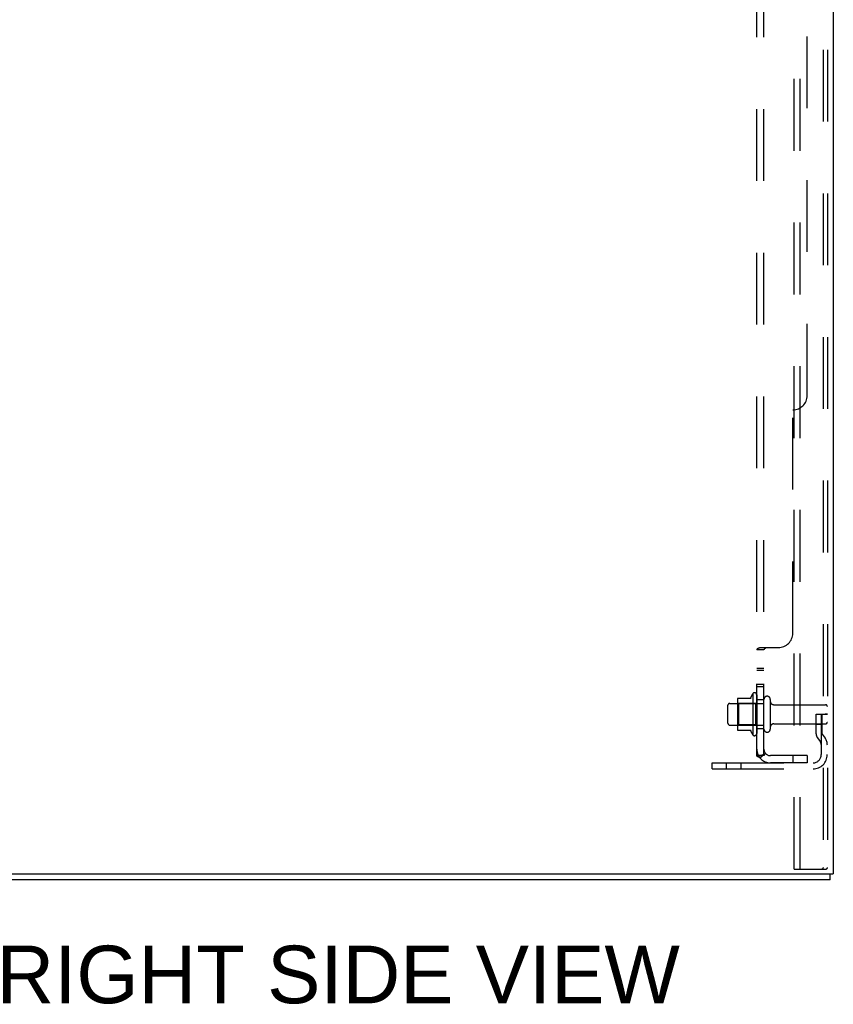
# Model space of a CAD drawing. Header units: inches. Extents: x 0 to 227, y 0 to 147.
# Tile 242 of 256: x 123 to 137, y 39 to 57. Entities that reach past the tile are written whole.
import ezdxf

# ---------------------------------------------------------------- set-up
doc = ezdxf.new("R2010")
doc.units = ezdxf.units.IN
doc.header["$LTSCALE"] = 12.466667
doc.header["$MEASUREMENT"] = 0
doc.linetypes.add('HIDDEN', pattern=[0.2, 0.1, -0.1])
doc.layers.get('0').update_dxf_attribs({"linetype": 'CONTINUOUS'})
for name, color, linetype in [('DEFAULT_2', 8, 'HIDDEN'), ('DIMENSIONS', 7, 'CONTINUOUS'), ('SUBPANEL', 7, 'CONTINUOUS')]:
    doc.layers.add(name, color=color, linetype=linetype)
doc.styles.get("Standard").update_dxf_attribs({"font": 'arial.ttf'})

msp = doc.modelspace()

# ---------------------------------------------------------------- linework, layer by layer
at = {"color": 3, "linetype": 'Continuous'}
for p in [(137.098, 106.298), (119.098, 41.721)]:
    msp.add_line(p, (137.098, 41.721), dxfattribs=at)
at = {"color": 7, "linetype": 'Continuous'}
for q in [(137.046, 41.721), (119.15, 41.617)]:
    msp.add_line((137.046, 41.617), q, dxfattribs=at)
at = {"layer": 'DEFAULT_2', "color": 8, "linetype": 'HIDDEN'}
for p, q in [((136.418, 41.805), (136.418, 105.923)), ((136.522, 41.805), (136.522, 105.923)), ((136.92, 105.893), (136.92, 41.835)), ((136.994, 105.893), (136.994, 41.835)), ((135.699, 44.848), (135.699, 44.137)), ((135.769, 44.827), (135.769, 44.158)), ((135.269, 44.335), (135.269, 44.65)), ((135.299, 44.68), (135.894, 44.68)), ((135.433, 44.748), (135.433, 44.237)), ((135.453, 44.676), (135.433, 44.696)), ((135.443, 44.77), (135.671, 44.77)), ((135.749, 44.676), (135.453, 44.676)), ((135.453, 44.676), (135.453, 44.309)), ((135.749, 44.676), (135.769, 44.696)), ((135.749, 44.676), (135.749, 44.309)), ((135.894, 44.235), (135.894, 44.75)), ((136.004, 44.75), (136.004, 44.235)), ((136.066, 44.657), (136.964, 44.657)), ((136.8, 44.492), (136.89, 44.492)), ((136.8, 44.152), (136.8, 44.492)), ((136.89, 44.492), (136.994, 44.492)), ((136.89, 43.791), (136.89, 44.492)), ((136.904, 44.152), (136.904, 44.492)), ((136.994, 44.492), (136.955, 44.492)), ((135.299, 44.305), (135.894, 44.305)), ((135.453, 44.309), (135.433, 44.289)), ((135.749, 44.309), (135.453, 44.309)), ((135.749, 44.309), (135.769, 44.289)), ((136.066, 44.327), (136.964, 44.327)), ((136.904, 44.317), (136.8, 44.317)), ((135.443, 44.215), (135.671, 44.215)), ((136.906, 44.146), (136.955, 44.078)), ((136.821, 44.085), (136.87, 44.017)), ((134.994, 43.649), (136.747, 43.649)), ((134.994, 43.545), (134.994, 43.649)), ((135.241, 43.545), (135.241, 43.649)), ((135.497, 43.545), (135.497, 43.649)), ((134.994, 43.545), (136.747, 43.545)), ((136.418, 41.805), (136.899, 41.805)), ((136.899, 41.805), (136.972, 41.805))]:
    msp.add_line(p, q, dxfattribs=at)
for points in [[(136.92, 41.835), (136.919, 41.827), (136.917, 41.82), (136.914, 41.814), (136.91, 41.809), (136.905, 41.806), (136.899, 41.805)], [(136.994, 41.835), (136.993, 41.827), (136.991, 41.82), (136.987, 41.814), (136.983, 41.809), (136.978, 41.806), (136.972, 41.805)]]:
    msp.add_lwpolyline(points, dxfattribs=at)
for centre, radius, start, end in [((135.652, 44.78), 0.01, 270, 336.0321), ((136.299, 44.492), 0.698, 149.3369, 156.0321), ((135.73, 44.827), 0.0384, 0, 145.5503), ((135.949, 44.75), 0.055, 0, 180), ((135.299, 44.65), 0.03, 90, 180), ((135.443, 44.76), 0.01, 90, 174.8062), ((135.574, 44.748), 0.141, 174.7919, 180), ((136.066, 44.72), 0.0625, 180, 270), ((136.964, 44.627), 0.03, 0, 90), ((135.299, 44.335), 0.03, 180, 270), ((136.066, 44.265), 0.0625, 90, 180), ((136.964, 44.357), 0.03, 270, 360), ((135.574, 44.237), 0.141, 180, 185.2081), ((135.443, 44.225), 0.01, 185.1938, 270), ((135.652, 44.205), 0.01, 23.9679, 90), ((136.299, 44.492), 0.698, 203.9679, 210.6631), ((135.73, 44.158), 0.0384, 214.4497, 360), ((135.949, 44.235), 0.055, 180, 360), ((136.914, 44.152), 0.114, 180, 215.7539), ((136.914, 44.152), 0.01, 180, 215.7539), ((136.786, 43.957), 0.104, 0, 35.7539), ((136.786, 43.957), 0.208, 0, 35.7539), ((136.747, 43.791), 0.246, 270, 360), ((136.747, 43.791), 0.142, 270, 360)]:
    msp.add_arc(centre, radius, start, end, dxfattribs=at)
at = {"layer": 'SUBPANEL', "color": 8, "linetype": 'HIDDEN'}
for p, q in [((135.769, 43.774), (135.769, 99.461)), ((135.894, 43.774), (135.894, 99.461)), ((136.644, 50.024), (136.644, 93.211)), ((136.394, 45.899), (136.394, 49.774)), ((135.791, 45.633), (135.788, 45.632)), ((135.795, 45.635), (135.791, 45.633)), ((135.823, 45.649), (136.144, 45.649)), ((135.894, 45.613), (135.769, 45.613)), ((135.894, 45.288), (135.769, 45.288)), ((135.894, 45.252), (135.769, 45.252)), ((135.894, 45.007), (135.769, 45.007)), ((135.894, 44.971), (135.769, 44.971)), ((135.894, 44.742), (135.769, 44.742)), ((135.894, 44.242), (135.769, 44.242)), ((135.894, 43.774), (135.769, 43.774)), ((135.823, 43.735), (135.919, 43.815)), ((136.644, 43.774), (136.006, 43.774)), ((136.394, 43.774), (136.394, 43.649)), ((136.644, 43.774), (136.644, 43.649)), ((136.644, 43.649), (136.006, 43.649))]:
    msp.add_line(p, q, dxfattribs=at)
for points in [[(135.788, 45.632), (135.785, 45.63), (135.782, 45.629), (135.779, 45.627), (135.776, 45.625), (135.774, 45.623), (135.772, 45.621), (135.771, 45.62), (135.77, 45.618), (135.769, 45.616), (135.769, 45.615), (135.769, 45.613)], [(135.823, 45.649), (135.821, 45.647), (135.818, 45.645), (135.816, 45.644), (135.812, 45.642), (135.809, 45.641), (135.806, 45.639), (135.802, 45.638), (135.795, 45.635)], [(135.908, 45.629), (135.904, 45.626), (135.902, 45.625), (135.9, 45.623), (135.899, 45.622), (135.897, 45.621), (135.896, 45.619), (135.895, 45.618), (135.894, 45.616), (135.894, 45.615), (135.894, 45.613)], [(135.919, 45.649), (135.92, 45.647), (135.92, 45.645), (135.92, 45.643), (135.919, 45.642), (135.919, 45.64), (135.918, 45.639), (135.917, 45.637), (135.916, 45.636), (135.915, 45.634), (135.913, 45.633), (135.912, 45.632), (135.91, 45.63), (135.908, 45.629)], [(135.913, 45.633), (135.912, 45.632), (135.91, 45.63)], [(135.919, 45.642), (135.919, 45.64), (135.918, 45.639), (135.917, 45.637)], [(135.919, 45.649), (135.92, 45.647), (135.92, 45.645), (135.92, 45.643)], [(135.77, 45.618), (135.769, 45.616), (135.769, 45.615)], [(135.776, 45.625), (135.774, 45.623), (135.772, 45.621), (135.771, 45.62)], [(135.895, 45.618), (135.894, 45.616), (135.894, 45.615), (135.894, 45.613)], [(135.9, 45.623), (135.899, 45.622), (135.897, 45.621), (135.896, 45.619)], [(135.798, 43.75), (135.791, 43.753), (135.788, 43.755), (135.785, 43.756), (135.782, 43.758), (135.779, 43.76), (135.776, 43.761), (135.774, 43.763), (135.772, 43.765), (135.771, 43.767), (135.77, 43.769), (135.769, 43.771), (135.769, 43.772), (135.769, 43.774)], [(135.823, 43.735), (135.821, 43.737), (135.818, 43.739), (135.816, 43.741), (135.812, 43.743), (135.809, 43.745), (135.806, 43.747), (135.802, 43.749), (135.798, 43.75)], [(135.898, 43.797), (135.898, 43.797), (135.898, 43.797), (135.898, 43.796), (135.897, 43.796), (135.897, 43.796), (135.896, 43.796), (135.896, 43.796), (135.895, 43.795), (135.895, 43.795), (135.894, 43.795), (135.894, 43.794), (135.893, 43.794), (135.893, 43.794), (135.892, 43.793), (135.891, 43.793), (135.891, 43.793), (135.89, 43.792), (135.889, 43.792), (135.889, 43.792), (135.888, 43.791), (135.887, 43.791), (135.887, 43.791), (135.886, 43.79), (135.885, 43.79), (135.884, 43.789), (135.884, 43.789), (135.883, 43.789), (135.882, 43.788), (135.881, 43.788), (135.881, 43.788), (135.88, 43.787), (135.879, 43.787), (135.878, 43.787), (135.877, 43.786), (135.876, 43.786), (135.876, 43.785), (135.875, 43.785), (135.874, 43.785), (135.873, 43.784), (135.872, 43.784), (135.871, 43.784), (135.87, 43.783), (135.869, 43.783), (135.868, 43.782), (135.867, 43.782), (135.866, 43.782), (135.865, 43.781), (135.864, 43.781), (135.863, 43.781), (135.862, 43.78), (135.861, 43.78), (135.859, 43.78), (135.858, 43.779), (135.857, 43.779), (135.856, 43.779), (135.855, 43.778), (135.854, 43.778), (135.853, 43.778), (135.852, 43.777), (135.851, 43.777), (135.85, 43.777), (135.849, 43.776), (135.848, 43.776), (135.847, 43.776), (135.846, 43.776), (135.845, 43.775), (135.844, 43.775), (135.843, 43.775), (135.842, 43.775), (135.841, 43.775), (135.84, 43.774), (135.839, 43.774), (135.838, 43.774), (135.837, 43.774), (135.837, 43.774), (135.836, 43.774), (135.835, 43.774), (135.835, 43.774), (135.834, 43.774), (135.834, 43.774), (135.834, 43.774)], [(135.834, 43.774), (135.834, 43.774), (135.834, 43.774), (135.834, 43.774), (135.834, 43.774), (135.835, 43.774), (135.835, 43.774), (135.836, 43.774), (135.836, 43.774), (135.837, 43.774), (135.837, 43.774)], [(135.912, 43.801), (135.908, 43.797), (135.906, 43.795), (135.904, 43.793), (135.902, 43.791), (135.9, 43.788), (135.899, 43.786), (135.897, 43.784), (135.896, 43.781), (135.895, 43.779), (135.894, 43.777), (135.894, 43.775), (135.894, 43.774)], [(135.894, 43.794), (135.894, 43.794), (135.895, 43.794), (135.895, 43.795), (135.896, 43.795), (135.896, 43.795), (135.896, 43.796), (135.897, 43.796), (135.897, 43.796), (135.897, 43.796), (135.898, 43.797), (135.898, 43.797)], [(135.919, 43.815), (135.92, 43.814), (135.92, 43.813), (135.92, 43.812), (135.919, 43.811), (135.919, 43.81), (135.918, 43.809), (135.917, 43.808), (135.916, 43.806), (135.915, 43.805), (135.913, 43.803), (135.912, 43.801)]]:
    msp.add_lwpolyline(points, dxfattribs=at)
for centre, radius, start, end in [((136.394, 50.024), 0.25, 270, 360), ((136.144, 45.899), 0.25, 270, 360), ((136.006, 43.886), 0.237, 180, 270), ((136.006, 43.886), 0.112, 180, 270)]:
    msp.add_arc(centre, radius, start, end, dxfattribs=at)

# ---------------------------------------------------------------- texts
at = {"layer": 'DIMENSIONS', "color": 2, "linetype": 'Continuous', "insert": (128.458, 40.476), "char_height": 1, "width": 11.92565, "attachment_point": 2, "line_spacing_factor": 0.9}
msp.add_mtext('RIGHT SIDE VIEW', dxfattribs=at)

doc.saveas('drawing.dxf')
